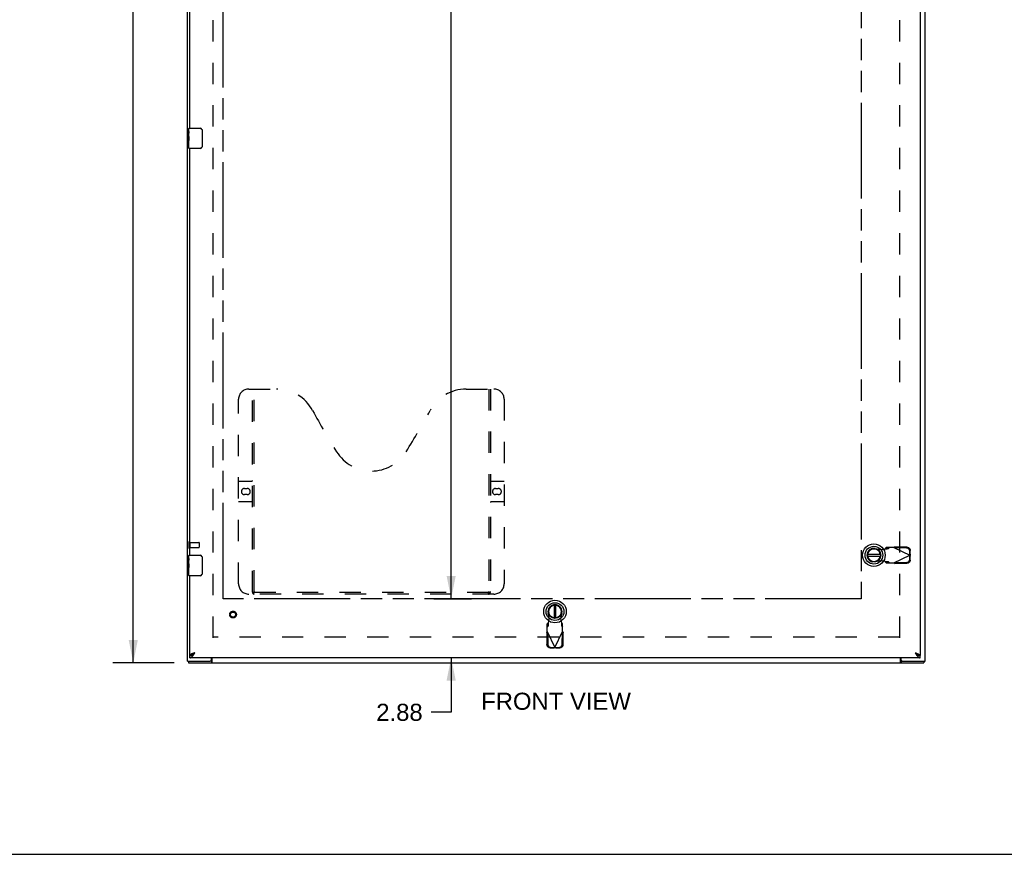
# Model space of a CAD drawing. Header units: inches. Extents: x 0 to 189, y 0 to 122.
# Tile 2 of 7: x 48 to 96, y 0 to 41. Entities that reach past the tile are written whole.
import ezdxf

# ---------------------------------------------------------------- set-up
doc = ezdxf.new("R2010")
doc.units = ezdxf.units.IN
doc.header["$LTSCALE"] = 10.388889
doc.header["$MEASUREMENT"] = 0
doc.linetypes.add('HIDDEN', pattern=[0.2, 0.1, -0.1])
doc.linetypes.add('PHANTOM', pattern=[0.8, 0.45, -0.05, 0.1, -0.05, 0.1, -0.05])
doc.layers.get('0').update_dxf_attribs({"linetype": 'CONTINUOUS'})
for name, color, linetype in [('02___PRT_ALL_AXES', 7, 'CONTINUOUS'), ('AVAILABLE_DOOR_SPACE', 7, 'CONTINUOUS'), ('DEFAULT_2', 8, 'HIDDEN'), ('DIMENSIONS', 7, 'CONTINUOUS')]:
    doc.layers.add(name, color=color, linetype=linetype)
doc.styles.get("Standard").update_dxf_attribs({"font": 'arial.ttf'})
doc.dimstyles.new('DIMSTYLE_1', dxfattribs={"dimtxt": 0.833333, "dimasz": 1.111111, "dimexe": 0.09, "dimexo": 0.07, "dimgap": 0.0375, "dimtad": 0, "dimtih": 1, "dimtoh": 1, "dimzin": 4, "dimdsep": 46, "dimtxsty": 'Standard', "dimblk": '_FILLED', "dimblk1": '_FILLED', "dimblk2": '_FILLED', "dimcen": 0.09, "dimazin": 1, "dimtfac": 1, "dimtdec": 3, "dimtofl": 0, "dimtmove": 0, "dimatfit": 3, "dimldrblk": '_FILLED', "dimfxl": 1, "dimtolj": 1, "dimtzin": 4, "dimarcsym": 0})

# ---------------------------------------------------------------- blocks, each defined once
blk = doc.blocks.new('_FILLED')
at = {"color": 0, "linetype": 'ByBlock'}
blk.add_solid([(0, 0), (-1, 0.2), (-1, -0.2)], dxfattribs=at)
blk = doc.blocks.new('*D2')
at = {"layer": 'DIMENSIONS', "color": 2, "linetype": 'Continuous'}
for p, q in [((55.586, 81.337), (52.584, 81.337)), ((53.584, 81.337), (53.584, 46.17)), ((53.584, 9.337), (53.584, 44.503)), ((55.586, 9.337), (52.584, 9.337))]:
    blk.add_line(p, q, dxfattribs=at)
at = {"layer": 'DIMENSIONS', "color": 2, "linetype": 'Continuous', "xscale": 1.1111111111, "yscale": 1.1111111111, "zscale": 1.1111111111}
for p, rotation in [((53.584, 81.337), 90), ((53.584, 9.337), 270)]:
    blk.add_blockref('_FILLED', p, dxfattribs=dict(at, rotation=rotation))
at = {"layer": 'DIMENSIONS', "color": 2, "linetype": 'Continuous', "insert": (53.584, 45.753), "char_height": 0.8333, "width": 2.91202, "attachment_point": 2, "line_spacing_factor": 0.9}
blk.add_mtext('72.00', dxfattribs=at)
blk = doc.blocks.new('*D15')
at = {"layer": 'DIMENSIONS', "color": 2, "linetype": 'Continuous'}
for p, q in [((69.093, 78.212), (69.093, 46.17)), ((69.093, 12.462), (69.093, 44.503)), ((68.246, 12.462), (70.093, 12.462))]:
    blk.add_line(p, q, dxfattribs=at)
at = {"layer": 'DIMENSIONS', "color": 2, "linetype": 'Continuous', "xscale": 1.1111111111, "yscale": 1.1111111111, "zscale": 1.1111111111}
for p, rotation in [((69.093, 78.212), 90), ((69.093, 12.462), 270)]:
    blk.add_blockref('_FILLED', p, dxfattribs=dict(at, rotation=rotation))
at = {"layer": 'DIMENSIONS', "color": 2, "linetype": 'Continuous', "insert": (69.093, 45.753), "char_height": 0.8333, "width": 2.91202, "attachment_point": 2, "line_spacing_factor": 0.9}
blk.add_mtext('65.75', dxfattribs=at)
blk = doc.blocks.new('*D16')
at = {"layer": 'DIMENSIONS', "color": 2, "linetype": 'Continuous'}
for p, q in [((69.093, 12.462), (69.093, 14.684)), ((69.093, 9.587), (69.093, 6.926)), ((69.093, 6.926), (68.121, 6.926))]:
    blk.add_line(p, q, dxfattribs=at)
at = {"layer": 'DIMENSIONS', "color": 2, "linetype": 'Continuous', "xscale": 1.1111111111, "yscale": 1.1111111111, "zscale": 1.1111111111}
for p, rotation in [((69.093, 12.462), 270), ((69.093, 9.587), 90)]:
    blk.add_blockref('_FILLED', p, dxfattribs=dict(at, rotation=rotation))
at = {"layer": 'DIMENSIONS', "color": 2, "linetype": 'Continuous', "insert": (67.704, 7.342), "char_height": 0.8333, "width": 2.26456, "attachment_point": 3, "line_spacing_factor": 0.9}
blk.add_mtext('2.88', dxfattribs=at)

msp = doc.modelspace()

# ---------------------------------------------------------------- linework, layer by layer
at = {"color": 3, "linetype": 'Continuous'}
for p, q in [((56.221, 9.412), (56.221, 81.262)), ((92.221, 9.412), (92.221, 81.262)), ((91.971, 80.983), (91.971, 9.691)), ((56.346, 35.42), (56.346, 55.253)), ((56.346, 14.587), (56.346, 34.42)), ((56.346, 9.691), (56.346, 13.587)), ((56.537, 9.812), (56.525, 9.808)), ((56.549, 9.817), (56.537, 9.812)), ((56.568, 9.824), (56.549, 9.817)), ((56.567, 9.793), (56.576, 9.806)), ((56.593, 9.833), (56.568, 9.824)), ((56.576, 9.806), (56.593, 9.833)), ((91.725, 9.833), (91.749, 9.824)), ((91.725, 9.833), (91.742, 9.806)), ((91.742, 9.806), (91.75, 9.793)), ((91.749, 9.824), (91.762, 9.819)), ((91.75, 9.793), (91.759, 9.78)), ((91.762, 9.819), (91.774, 9.815)), ((91.774, 9.815), (91.786, 9.81)), ((91.786, 9.81), (91.798, 9.806)), ((56.221, 9.412), (57.336, 9.412)), ((56.284, 9.337), (92.158, 9.337)), ((91.971, 9.587), (56.346, 9.587)), ((57.396, 9.472), (57.396, 9.587)), ((57.423, 9.587), (57.423, 9.367)), ((91.019, 9.367), (91.019, 9.587)), ((91.046, 9.472), (91.046, 9.587)), ((91.106, 9.412), (92.221, 9.412))]:
    msp.add_line(p, q, dxfattribs=at)
at = {"color": 7, "linetype": 'Continuous'}
for p, q in [((56.286, 35.259), (56.286, 35.405)), ((56.301, 35.42), (56.841, 35.42)), ((56.941, 35.32), (56.941, 34.52)), ((56.286, 35.001), (56.286, 35.035)), ((56.286, 34.804), (56.286, 34.836)), ((56.286, 34.435), (56.286, 34.574)), ((56.841, 34.42), (56.301, 34.42)), ((56.286, 14.426), (56.286, 14.572)), ((56.301, 14.587), (56.841, 14.587)), ((56.941, 14.487), (56.941, 13.687)), ((90.034, 14.626), (89.409, 14.626)), ((89.409, 14.547), (90.034, 14.547)), ((56.286, 14.168), (56.286, 14.202)), ((56.286, 13.971), (56.286, 14.003)), ((56.286, 13.602), (56.286, 13.741)), ((56.841, 13.587), (56.301, 13.587)), ((74.119, 12.149), (74.119, 11.524)), ((74.198, 11.524), (74.198, 12.149)), ((56.346, 9.587), (56.346, 9.691)), ((56.566, 9.816), (56.557, 9.81)), ((56.575, 9.822), (56.566, 9.816)), ((56.567, 9.81), (56.576, 9.818)), ((56.593, 9.833), (56.575, 9.822)), ((56.576, 9.818), (56.593, 9.833)), ((91.725, 9.833), (91.738, 9.825)), ((91.725, 9.833), (91.742, 9.818)), ((91.738, 9.825), (91.747, 9.819)), ((91.742, 9.818), (91.75, 9.81)), ((91.75, 9.81), (91.759, 9.802)), ((91.759, 9.802), (91.767, 9.795)), ((91.971, 9.587), (91.971, 9.691)), ((56.284, 9.412), (56.284, 9.337)), ((57.398, 9.412), (57.336, 9.412)), ((57.398, 9.412), (57.398, 9.337)), ((91.106, 9.412), (91.044, 9.412)), ((91.044, 9.412), (91.044, 9.337)), ((92.158, 9.412), (92.158, 9.337)), ((0, 0), (188.889, 0))]:
    msp.add_line(p, q, dxfattribs=at)
for points in [[(56.934, 35.356), (56.936, 35.35), (56.938, 35.345), (56.939, 35.339), (56.94, 35.332), (56.941, 35.326), (56.941, 35.32)], [(56.941, 34.52), (56.941, 34.514), (56.94, 34.507), (56.939, 34.501), (56.938, 34.495), (56.936, 34.489), (56.934, 34.484)], [(56.934, 14.523), (56.936, 14.517), (56.938, 14.511), (56.939, 14.505), (56.94, 14.499), (56.941, 14.493), (56.941, 14.487)], [(56.941, 13.687), (56.941, 13.68), (56.94, 13.674), (56.939, 13.668), (56.938, 13.662), (56.936, 13.656), (56.934, 13.65)], [(56.346, 9.691), (56.35, 9.691), (56.355, 9.691), (56.359, 9.691), (56.363, 9.691), (56.367, 9.692), (56.372, 9.692), (56.376, 9.693), (56.38, 9.694), (56.384, 9.695), (56.389, 9.696), (56.393, 9.697), (56.397, 9.698), (56.401, 9.699), (56.406, 9.701), (56.41, 9.702), (56.414, 9.704), (56.418, 9.705), (56.423, 9.707), (56.427, 9.709), (56.431, 9.711), (56.435, 9.713), (56.44, 9.715), (56.444, 9.717), (56.448, 9.72), (56.452, 9.722), (56.457, 9.724), (56.461, 9.727)], [(56.461, 9.727), (56.465, 9.73), (56.469, 9.732), (56.474, 9.735), (56.478, 9.738), (56.482, 9.741), (56.486, 9.744), (56.491, 9.747), (56.495, 9.75), (56.499, 9.753), (56.503, 9.756), (56.508, 9.76), (56.512, 9.763), (56.516, 9.766), (56.52, 9.77), (56.525, 9.773), (56.529, 9.777), (56.533, 9.78), (56.537, 9.784), (56.542, 9.788), (56.546, 9.791), (56.55, 9.795), (56.554, 9.799), (56.559, 9.802), (56.567, 9.81)], [(56.557, 9.81), (56.553, 9.807), (56.549, 9.805), (56.544, 9.802), (56.54, 9.799), (56.536, 9.796), (56.532, 9.793), (56.528, 9.79), (56.524, 9.787), (56.52, 9.785), (56.516, 9.782), (56.512, 9.779), (56.509, 9.776), (56.505, 9.773), (56.502, 9.77), (56.498, 9.768), (56.495, 9.765), (56.492, 9.762), (56.489, 9.759), (56.486, 9.756), (56.483, 9.753), (56.48, 9.75), (56.477, 9.748), (56.475, 9.745), (56.472, 9.742), (56.47, 9.739), (56.468, 9.736), (56.466, 9.733), (56.464, 9.73), (56.462, 9.728), (56.462, 9.728)], [(91.747, 9.819), (91.756, 9.813), (91.76, 9.81), (91.764, 9.807), (91.769, 9.805), (91.773, 9.802), (91.777, 9.799), (91.781, 9.796), (91.785, 9.793), (91.789, 9.79), (91.793, 9.787), (91.797, 9.785), (91.801, 9.782), (91.805, 9.779), (91.808, 9.776), (91.812, 9.773), (91.815, 9.77), (91.819, 9.768), (91.822, 9.765), (91.825, 9.762), (91.828, 9.759), (91.831, 9.756), (91.834, 9.753), (91.837, 9.75), (91.84, 9.748), (91.842, 9.745), (91.845, 9.742), (91.847, 9.739), (91.849, 9.736), (91.852, 9.733), (91.853, 9.73), (91.855, 9.728), (91.855, 9.728)], [(91.767, 9.795), (91.771, 9.791), (91.776, 9.788), (91.78, 9.784), (91.784, 9.78), (91.788, 9.777), (91.793, 9.773), (91.797, 9.77), (91.801, 9.766), (91.805, 9.763), (91.81, 9.76), (91.814, 9.756), (91.818, 9.753), (91.822, 9.75), (91.827, 9.747), (91.831, 9.744), (91.835, 9.741), (91.839, 9.738), (91.844, 9.735), (91.848, 9.732), (91.852, 9.73)], [(91.852, 9.73), (91.856, 9.727), (91.861, 9.724), (91.865, 9.722), (91.869, 9.72), (91.873, 9.717), (91.878, 9.715), (91.882, 9.713), (91.886, 9.711), (91.89, 9.709), (91.895, 9.707), (91.899, 9.705), (91.903, 9.704), (91.907, 9.702), (91.912, 9.701), (91.916, 9.699), (91.92, 9.698), (91.924, 9.697), (91.929, 9.696), (91.933, 9.695), (91.937, 9.694), (91.941, 9.693), (91.946, 9.692), (91.95, 9.692), (91.954, 9.691), (91.958, 9.691), (91.963, 9.691), (91.967, 9.691), (91.971, 9.691)], [(57.423, 9.423), (57.422, 9.423), (57.421, 9.423), (57.42, 9.423), (57.418, 9.423), (57.417, 9.423), (57.416, 9.422), (57.414, 9.422), (57.413, 9.421), (57.412, 9.42), (57.41, 9.419), (57.409, 9.418), (57.408, 9.417), (57.407, 9.416), (57.405, 9.415), (57.404, 9.414), (57.403, 9.413), (57.402, 9.412), (57.4, 9.412), (57.399, 9.412), (57.398, 9.412)], [(91.019, 9.423), (91.02, 9.423), (91.021, 9.423), (91.022, 9.423), (91.024, 9.423), (91.025, 9.423), (91.027, 9.422), (91.028, 9.422), (91.029, 9.421), (91.031, 9.42), (91.032, 9.419), (91.033, 9.418), (91.036, 9.416)], [(91.036, 9.416), (91.037, 9.415), (91.038, 9.414), (91.039, 9.413), (91.041, 9.412), (91.042, 9.412), (91.043, 9.412), (91.044, 9.412)]]:
    msp.add_lwpolyline(points, dxfattribs=at)
at = {"color": 3, "linetype": 'Continuous'}
for points in [[(56.507, 9.801), (56.501, 9.799), (56.495, 9.796), (56.49, 9.794), (56.484, 9.792), (56.478, 9.789), (56.473, 9.787), (56.468, 9.785), (56.462, 9.783), (56.457, 9.78), (56.452, 9.778), (56.447, 9.776), (56.442, 9.773), (56.437, 9.771), (56.432, 9.769), (56.427, 9.766), (56.423, 9.764), (56.418, 9.762), (56.414, 9.76), (56.41, 9.757), (56.406, 9.755), (56.402, 9.753), (56.398, 9.75), (56.394, 9.748), (56.39, 9.746), (56.387, 9.743), (56.383, 9.741), (56.38, 9.739), (56.377, 9.737), (56.374, 9.734), (56.371, 9.732), (56.369, 9.73), (56.366, 9.727), (56.364, 9.725), (56.361, 9.723), (56.359, 9.72), (56.357, 9.718), (56.356, 9.716), (56.354, 9.714), (56.352, 9.711), (56.351, 9.709), (56.35, 9.707), (56.349, 9.704), (56.348, 9.702), (56.347, 9.7), (56.347, 9.697), (56.346, 9.695), (56.346, 9.693), (56.346, 9.691)], [(56.346, 9.587), (56.35, 9.587), (56.355, 9.587), (56.359, 9.587), (56.363, 9.588), (56.367, 9.589), (56.372, 9.59), (56.376, 9.591), (56.38, 9.592), (56.384, 9.594), (56.389, 9.596), (56.393, 9.597), (56.397, 9.599), (56.401, 9.602), (56.406, 9.604), (56.41, 9.607), (56.414, 9.609), (56.418, 9.612), (56.423, 9.615), (56.427, 9.619), (56.431, 9.622), (56.435, 9.625), (56.44, 9.629), (56.444, 9.633), (56.448, 9.637), (56.452, 9.641), (56.457, 9.645), (56.461, 9.65), (56.465, 9.654), (56.469, 9.659), (56.474, 9.664), (56.478, 9.668), (56.482, 9.674), (56.486, 9.679), (56.491, 9.684), (56.495, 9.689), (56.499, 9.695), (56.503, 9.7), (56.508, 9.706), (56.512, 9.712), (56.516, 9.718), (56.52, 9.724), (56.525, 9.73), (56.529, 9.736), (56.533, 9.742), (56.537, 9.748), (56.542, 9.754), (56.546, 9.761), (56.55, 9.767), (56.554, 9.774), (56.559, 9.78), (56.567, 9.793)], [(56.525, 9.808), (56.519, 9.806), (56.507, 9.801)], [(91.759, 9.78), (91.763, 9.774), (91.767, 9.767), (91.771, 9.761), (91.776, 9.754), (91.78, 9.748), (91.784, 9.742), (91.788, 9.736), (91.793, 9.73), (91.797, 9.724), (91.801, 9.718), (91.805, 9.712), (91.81, 9.706), (91.814, 9.7), (91.818, 9.695), (91.822, 9.689), (91.827, 9.684), (91.831, 9.679), (91.835, 9.674), (91.839, 9.668), (91.844, 9.664), (91.848, 9.659), (91.852, 9.654), (91.856, 9.65), (91.861, 9.645), (91.865, 9.641), (91.869, 9.637), (91.873, 9.633), (91.878, 9.629), (91.882, 9.625), (91.886, 9.622), (91.89, 9.619), (91.895, 9.615), (91.899, 9.612), (91.903, 9.609), (91.907, 9.607), (91.912, 9.604), (91.916, 9.602), (91.92, 9.599), (91.924, 9.597), (91.929, 9.596), (91.933, 9.594), (91.937, 9.592), (91.941, 9.591), (91.946, 9.59), (91.95, 9.589), (91.954, 9.588), (91.958, 9.587), (91.963, 9.587), (91.967, 9.587), (91.971, 9.587)], [(91.798, 9.806), (91.81, 9.801), (91.816, 9.799), (91.822, 9.796), (91.827, 9.794), (91.833, 9.792), (91.839, 9.789), (91.844, 9.787), (91.85, 9.785), (91.855, 9.783), (91.86, 9.78), (91.865, 9.778), (91.87, 9.776), (91.875, 9.773), (91.88, 9.771), (91.885, 9.769), (91.89, 9.766), (91.894, 9.764), (91.899, 9.762), (91.903, 9.76), (91.907, 9.757), (91.912, 9.755), (91.916, 9.753), (91.919, 9.75), (91.923, 9.748), (91.927, 9.746), (91.93, 9.743), (91.934, 9.741), (91.937, 9.739), (91.94, 9.737), (91.943, 9.734), (91.946, 9.732), (91.949, 9.73), (91.951, 9.727), (91.953, 9.725), (91.956, 9.723), (91.958, 9.72), (91.96, 9.718), (91.962, 9.716), (91.963, 9.714), (91.965, 9.711), (91.966, 9.709), (91.967, 9.707), (91.968, 9.704), (91.969, 9.702), (91.97, 9.7), (91.97, 9.697), (91.971, 9.695), (91.971, 9.693), (91.971, 9.691)], [(57.423, 9.367), (57.422, 9.366), (57.42, 9.364), (57.419, 9.362), (57.418, 9.36), (57.416, 9.358), (57.415, 9.355), (57.414, 9.353), (57.413, 9.351), (57.411, 9.349), (57.41, 9.347), (57.409, 9.345), (57.408, 9.343), (57.406, 9.341), (57.405, 9.34), (57.404, 9.339), (57.402, 9.338), (57.401, 9.337), (57.4, 9.337), (57.399, 9.337), (57.398, 9.337)], [(91.019, 9.367), (91.02, 9.366), (91.022, 9.364), (91.023, 9.362), (91.024, 9.36), (91.026, 9.358), (91.027, 9.355), (91.028, 9.353), (91.029, 9.351), (91.031, 9.349), (91.032, 9.347), (91.033, 9.345), (91.034, 9.343), (91.036, 9.341), (91.037, 9.34), (91.038, 9.339), (91.04, 9.338), (91.041, 9.337), (91.042, 9.337), (91.043, 9.337), (91.044, 9.337)]]:
    msp.add_lwpolyline(points, dxfattribs=at)
at = {"color": 7, "linetype": 'Continuous'}
for centre, radius in [((89.721, 14.587), 0.551), ((89.721, 14.587), 0.433), ((89.721, 14.587), 0.329), ((89.721, 14.587), 0.317), ((74.159, 11.837), 0.551), ((74.159, 11.837), 0.433), ((74.159, 11.837), 0.329), ((74.159, 11.837), 0.317)]:
    msp.add_circle(centre, radius, dxfattribs=at)
for centre, radius, start, end in [((56.301, 35.405), 0.015, 90, 180), ((56.841, 35.32), 0.1, 21.1999, 90), ((56.301, 34.435), 0.015, 180, 270), ((56.841, 34.52), 0.1, 270, 338.7946), ((89.721, 14.587), 0.315, 10.0787, 349.9213), ((56.301, 14.572), 0.015, 90, 180), ((56.841, 14.487), 0.1, 21.1999, 90), ((56.301, 13.602), 0.015, 180, 270), ((56.841, 13.687), 0.1, 270, 338.7946), ((74.159, 11.837), 0.315, 280.0787, 259.9213)]:
    msp.add_arc(centre, radius, start, end, dxfattribs=at)
at = {"color": 3, "linetype": 'Continuous'}
for centre, start, end in [((57.336, 9.472), 270, 360), ((91.106, 9.472), 180, 270)]:
    msp.add_arc(centre, 0.06, start, end, dxfattribs=at)
at = {"layer": '02___PRT_ALL_AXES', "color": 7, "linetype": 'Continuous'}
for p, q in [((56.286, 35.259), (56.286, 35.405)), ((56.286, 35.001), (56.286, 35.258)), ((56.292, 35.203), (56.286, 35.203)), ((56.293, 35.035), (56.293, 35.171)), ((56.286, 35.035), (56.293, 35.035)), ((56.286, 34.435), (56.286, 34.999)), ((56.288, 34.972), (56.286, 34.972)), ((56.286, 34.84), (56.292, 34.84)), ((56.286, 34.804), (56.293, 34.804)), ((56.286, 34.742), (56.293, 34.742)), ((56.293, 34.574), (56.293, 34.804)), ((56.286, 34.574), (56.293, 34.574)), ((56.286, 14.426), (56.286, 14.572)), ((56.286, 14.168), (56.286, 14.425)), ((56.292, 14.37), (56.286, 14.37)), ((56.286, 14.202), (56.293, 14.202)), ((56.286, 13.602), (56.286, 14.165)), ((56.288, 14.139), (56.286, 14.139)), ((56.286, 14.007), (56.292, 14.007)), ((56.286, 13.971), (56.293, 13.971)), ((56.293, 14.202), (56.293, 14.338)), ((56.293, 13.741), (56.293, 13.971)), ((56.286, 13.908), (56.293, 13.908)), ((56.286, 13.741), (56.293, 13.741))]:
    msp.add_line(p, q, dxfattribs=at)
at = {"layer": '02___PRT_ALL_AXES', "color": 8, "linetype": 'HIDDEN'}
for p, q in [((56.339, 15.211), (56.786, 15.211)), ((56.339, 14.963), (56.339, 15.211)), ((56.339, 14.963), (56.786, 14.963))]:
    msp.add_line(p, q, dxfattribs=at)
at = {"layer": '02___PRT_ALL_AXES', "color": 7, "linetype": 'Continuous'}
for points in [[(56.286, 35.259), (56.286, 35.256), (56.287, 35.251), (56.287, 35.245), (56.288, 35.239), (56.289, 35.232), (56.29, 35.225), (56.291, 35.217), (56.291, 35.208), (56.292, 35.199), (56.293, 35.19), (56.293, 35.181), (56.293, 35.171)], [(56.286, 35.001), (56.286, 34.993), (56.287, 34.984), (56.287, 34.974)], [(56.287, 34.974), (56.288, 34.964), (56.289, 34.952), (56.29, 34.941), (56.291, 34.928), (56.292, 34.916), (56.293, 34.904), (56.293, 34.891), (56.293, 34.878), (56.293, 34.865), (56.293, 34.852), (56.292, 34.84), (56.291, 34.828), (56.29, 34.815)], [(56.286, 14.426), (56.286, 14.422), (56.287, 14.418), (56.287, 14.412), (56.288, 14.406), (56.289, 14.399), (56.29, 14.391), (56.291, 14.383), (56.291, 14.375), (56.292, 14.366), (56.293, 14.357), (56.293, 14.347), (56.293, 14.338)], [(56.286, 14.168), (56.286, 14.16), (56.287, 14.151), (56.287, 14.141)], [(56.287, 14.141), (56.288, 14.13), (56.289, 14.119), (56.29, 14.107), (56.291, 14.095), (56.292, 14.083), (56.293, 14.07), (56.293, 14.057), (56.293, 14.045), (56.293, 14.032), (56.293, 14.019), (56.292, 14.006), (56.291, 13.994), (56.29, 13.982)]]:
    msp.add_lwpolyline(points, dxfattribs=at)
at = {"layer": '02___PRT_ALL_AXES', "color": 8, "linetype": 'HIDDEN'}
msp.add_circle((58.45, 11.691), 0.124, dxfattribs=at)
at = {"layer": '02___PRT_ALL_AXES', "color": 7, "linetype": 'Continuous'}
for centre in [(56.549, 34.836), (56.549, 14.003)]:
    msp.add_ellipse(centre, major_axis=(0.263, 0), ratio=0.432808, start_param=3.141593, end_param=3.321581, dxfattribs=at)
at = {"layer": 'AVAILABLE_DOOR_SPACE', "color": 40, "linetype": 'PHANTOM'}
for p, q in [((57.971, 12.462), (57.971, 78.212)), ((89.096, 78.212), (89.096, 12.462)), ((89.096, 12.462), (57.971, 12.462))]:
    msp.add_line(p, q, dxfattribs=at)
at = {"layer": 'DEFAULT_2', "color": 8, "linetype": 'HIDDEN'}
for p, q in [((57.471, 80.162), (57.471, 10.512)), ((90.971, 80.162), (90.971, 10.512)), ((59.22, 22.691), (60.575, 22.691)), ((59.395, 12.781), (59.395, 22.691)), ((59.475, 12.811), (59.475, 22.691)), ((69.825, 22.691), (71.18, 22.691)), ((70.925, 22.691), (70.925, 12.811)), ((71.005, 22.691), (71.005, 12.781)), ((58.72, 13.191), (58.72, 22.191)), ((71.68, 22.191), (71.68, 13.191)), ((58.72, 18.191), (59.355, 18.191)), ((59.007, 17.841), (59.144, 17.841)), ((71.045, 18.191), (71.68, 18.191)), ((71.257, 17.841), (71.394, 17.841)), ((59.144, 17.541), (59.007, 17.541)), ((71.394, 17.541), (71.257, 17.541)), ((59.355, 17.191), (58.72, 17.191)), ((71.68, 17.191), (71.045, 17.191)), ((56.296, 15.229), (56.296, 14.945)), ((56.339, 15.229), (56.339, 14.945)), ((56.796, 15.201), (56.796, 14.973)), ((89.781, 14.916), (90.075, 14.862)), ((90.075, 14.862), (90.272, 14.9)), ((90.272, 14.9), (90.304, 14.902)), ((90.318, 14.961), (90.276, 14.915)), ((90.276, 14.915), (90.431, 14.915)), ((90.692, 14.961), (90.318, 14.961)), ((90.431, 14.915), (90.473, 14.961)), ((90.692, 14.961), (91.479, 14.587)), ((90.72, 14.947), (90.74, 14.989)), ((91.31, 14.937), (90.72, 14.947)), ((91.33, 14.979), (90.74, 14.989)), ((90.692, 14.213), (91.479, 14.587)), ((91.473, 14.59), (91.469, 14.783)), ((91.469, 14.391), (91.473, 14.584)), ((91.492, 14.631), (91.473, 14.59)), ((91.473, 14.584), (91.492, 14.542)), ((91.483, 14.602), (91.479, 14.587)), ((91.479, 14.587), (91.483, 14.572)), ((91.488, 14.617), (91.483, 14.602)), ((91.483, 14.572), (91.488, 14.557)), ((91.492, 14.631), (91.488, 14.617)), ((91.488, 14.557), (91.492, 14.542)), ((91.492, 14.631), (91.489, 14.824)), ((91.489, 14.349), (91.492, 14.542)), ((90.075, 14.311), (89.781, 14.257)), ((90.272, 14.273), (90.075, 14.311)), ((90.431, 14.259), (90.276, 14.259)), ((90.276, 14.259), (90.318, 14.213)), ((90.318, 14.213), (90.692, 14.213)), ((90.473, 14.213), (90.431, 14.259)), ((90.708, 14.203), (90.692, 14.213)), ((90.72, 14.226), (91.31, 14.236)), ((90.74, 14.184), (90.72, 14.226)), ((90.74, 14.184), (91.33, 14.194)), ((71.18, 12.691), (59.22, 12.691)), ((70.921, 12.771), (59.479, 12.771)), ((73.883, 11.482), (73.829, 11.777)), ((74.488, 11.777), (74.434, 11.482)), ((73.831, 11.282), (73.785, 11.24)), ((73.785, 10.866), (73.785, 11.24)), ((73.785, 11.085), (73.831, 11.126)), ((73.831, 11.126), (73.831, 11.282)), ((73.845, 11.285), (73.883, 11.482)), ((74.434, 11.482), (74.472, 11.285)), ((74.472, 11.285), (74.474, 11.253)), ((74.533, 11.24), (74.486, 11.282)), ((74.486, 11.282), (74.486, 11.126)), ((74.486, 11.126), (74.533, 11.085)), ((74.533, 10.866), (74.533, 11.24)), ((90.969, 10.587), (57.473, 10.587)), ((73.756, 10.818), (73.798, 10.838)), ((73.756, 10.818), (73.766, 10.228)), ((73.775, 10.85), (73.785, 10.866)), ((73.785, 10.866), (74.159, 10.079)), ((73.798, 10.838), (73.808, 10.247)), ((74.159, 10.079), (74.533, 10.866)), ((74.509, 10.247), (74.519, 10.838)), ((74.519, 10.838), (74.561, 10.818)), ((74.551, 10.228), (74.561, 10.818)), ((73.921, 10.069), (74.114, 10.065)), ((73.963, 10.088), (74.155, 10.085)), ((74.155, 10.085), (74.114, 10.065)), ((74.129, 10.07), (74.114, 10.065)), ((74.143, 10.074), (74.129, 10.07)), ((74.159, 10.079), (74.143, 10.074)), ((74.174, 10.074), (74.159, 10.079)), ((74.162, 10.085), (74.354, 10.088)), ((74.203, 10.065), (74.162, 10.085)), ((74.189, 10.07), (74.174, 10.074)), ((74.203, 10.065), (74.189, 10.07)), ((74.203, 10.065), (74.396, 10.069))]:
    msp.add_line(p, q, dxfattribs=at)
for points in [[(90.276, 14.915), (90.276, 14.912), (90.275, 14.91), (90.275, 14.907), (90.274, 14.905), (90.273, 14.902), (90.272, 14.9)], [(90.304, 14.902), (90.32, 14.903), (90.335, 14.904), (90.349, 14.905), (90.363, 14.906), (90.376, 14.907), (90.388, 14.908), (90.398, 14.909), (90.408, 14.91), (90.416, 14.911), (90.423, 14.912), (90.428, 14.913), (90.431, 14.915)], [(90.692, 14.961), (90.708, 14.97), (90.716, 14.975), (90.724, 14.98), (90.732, 14.984), (90.74, 14.989)], [(91.469, 14.783), (91.468, 14.798), (91.466, 14.812), (91.462, 14.827), (91.456, 14.841), (91.449, 14.854), (91.441, 14.867), (91.432, 14.879), (91.422, 14.891), (91.41, 14.901), (91.398, 14.91), (91.384, 14.918), (91.37, 14.924), (91.356, 14.93), (91.341, 14.934), (91.326, 14.936), (91.31, 14.937)], [(91.33, 14.979), (91.345, 14.978), (91.361, 14.975), (91.376, 14.971), (91.39, 14.966), (91.404, 14.959), (91.417, 14.952), (91.43, 14.942), (91.441, 14.932), (91.452, 14.921), (91.461, 14.909), (91.469, 14.896), (91.476, 14.883), (91.481, 14.868), (91.485, 14.854), (91.488, 14.839), (91.489, 14.824)], [(90.431, 14.259), (90.428, 14.26), (90.423, 14.261), (90.416, 14.262), (90.408, 14.263), (90.398, 14.264), (90.388, 14.265), (90.376, 14.266), (90.363, 14.267), (90.349, 14.268), (90.335, 14.269), (90.32, 14.27), (90.304, 14.271), (90.272, 14.273)], [(90.272, 14.273), (90.273, 14.271), (90.274, 14.268), (90.275, 14.266), (90.275, 14.263), (90.276, 14.261), (90.276, 14.259)], [(90.74, 14.184), (90.732, 14.189), (90.724, 14.194), (90.716, 14.198), (90.708, 14.203)], [(91.31, 14.236), (91.326, 14.237), (91.341, 14.24), (91.356, 14.243), (91.37, 14.249), (91.384, 14.255), (91.398, 14.263), (91.41, 14.272), (91.422, 14.282), (91.432, 14.294), (91.441, 14.306), (91.449, 14.319), (91.456, 14.332), (91.462, 14.346), (91.466, 14.361), (91.468, 14.376), (91.469, 14.391)], [(91.489, 14.349), (91.488, 14.334), (91.485, 14.319), (91.481, 14.305), (91.476, 14.291), (91.469, 14.277), (91.461, 14.264), (91.452, 14.252), (91.441, 14.241), (91.43, 14.231), (91.417, 14.222), (91.404, 14.214), (91.39, 14.207), (91.376, 14.202), (91.361, 14.198), (91.345, 14.195), (91.33, 14.194)], [(59.385, 12.811), (59.401, 12.8), (59.417, 12.79), (59.433, 12.782), (59.449, 12.776), (59.464, 12.772), (59.479, 12.771)], [(70.921, 12.771), (70.936, 12.772), (70.952, 12.776), (70.967, 12.782), (70.983, 12.79), (70.999, 12.8), (71.015, 12.811)], [(73.831, 11.126), (73.832, 11.13), (73.833, 11.135), (73.834, 11.142), (73.835, 11.15), (73.836, 11.159), (73.837, 11.17), (73.838, 11.182), (73.839, 11.194), (73.84, 11.208), (73.841, 11.223), (73.842, 11.238), (73.843, 11.253), (73.845, 11.285)], [(73.845, 11.285), (73.843, 11.284), (73.84, 11.284), (73.838, 11.283), (73.835, 11.282), (73.833, 11.282), (73.831, 11.282)], [(74.486, 11.282), (74.484, 11.282), (74.482, 11.282), (74.479, 11.283), (74.477, 11.284), (74.474, 11.284), (74.472, 11.285)], [(74.474, 11.253), (74.475, 11.238), (74.476, 11.223), (74.477, 11.208), (74.478, 11.194), (74.479, 11.182), (74.48, 11.17), (74.481, 11.159), (74.482, 11.15), (74.483, 11.142), (74.484, 11.135), (74.485, 11.13), (74.486, 11.126)], [(73.756, 10.818), (73.761, 10.826), (73.766, 10.834), (73.77, 10.842), (73.775, 10.85)], [(74.533, 10.866), (74.542, 10.85), (74.547, 10.842), (74.552, 10.834), (74.556, 10.826), (74.561, 10.818)], [(73.921, 10.069), (73.906, 10.07), (73.891, 10.072), (73.877, 10.076), (73.863, 10.082), (73.849, 10.088), (73.836, 10.097), (73.824, 10.106), (73.813, 10.116), (73.803, 10.128), (73.794, 10.14), (73.786, 10.154), (73.779, 10.168), (73.774, 10.182), (73.77, 10.197), (73.767, 10.212), (73.766, 10.228)], [(73.808, 10.247), (73.809, 10.232), (73.811, 10.217), (73.815, 10.202), (73.821, 10.187), (73.827, 10.173), (73.835, 10.16), (73.844, 10.148), (73.854, 10.136), (73.866, 10.126), (73.878, 10.116), (73.891, 10.108), (73.904, 10.101), (73.918, 10.096), (73.933, 10.092), (73.948, 10.09), (73.963, 10.088)], [(74.354, 10.088), (74.37, 10.09), (74.384, 10.092), (74.399, 10.096), (74.413, 10.101), (74.426, 10.108), (74.439, 10.116), (74.451, 10.126), (74.463, 10.136), (74.473, 10.148), (74.482, 10.16), (74.49, 10.173), (74.496, 10.187), (74.502, 10.202), (74.506, 10.217), (74.508, 10.232), (74.509, 10.247)], [(74.551, 10.228), (74.55, 10.212), (74.547, 10.197), (74.543, 10.182), (74.538, 10.168), (74.531, 10.154), (74.524, 10.14), (74.514, 10.128), (74.504, 10.116), (74.493, 10.106), (74.481, 10.097), (74.468, 10.088), (74.454, 10.082), (74.44, 10.076), (74.426, 10.072), (74.411, 10.07), (74.396, 10.069)]]:
    msp.add_lwpolyline(points, dxfattribs=at)
for radius in [0.164, 0.124]:
    msp.add_circle((58.45, 11.691), radius, dxfattribs=at)
for centre, radius, start, end in [((59.22, 22.191), 0.5, 90, 180), ((60.575, 20.691), 2, 28.4813, 90), ((69.825, 20.691), 2, 90, 151.5187), ((71.18, 22.191), 0.5, 0, 90), ((96.883, 40.389), 39.307, 208.4813, 211.8705), ((33.517, 40.389), 39.307, 328.1295, 331.5187), ((65.2, 20.691), 2, 211.8705, 328.1295), ((59.007, 17.691), 0.15, 90, 270), ((59.144, 17.691), 0.15, 270, 90), ((59.355, 18.231), 0.04, 270, 360), ((71.045, 18.231), 0.04, 180, 270), ((71.257, 17.691), 0.15, 90, 270), ((71.394, 17.691), 0.15, 270, 90), ((59.355, 17.151), 0.04, 0, 90), ((71.045, 17.151), 0.04, 90, 180), ((56.318, 15.229), 0.0215, 0, 180), ((56.318, 14.945), 0.0215, 180, 360), ((56.786, 15.201), 0.01, 0, 90), ((56.786, 14.973), 0.01, 270, 360), ((89.721, 14.587), 0.335, 79.673, 280.327), ((59.22, 13.191), 0.5, 180, 270), ((71.18, 13.191), 0.5, 270, 360), ((59.485, 12.781), 0.09, 180, 270), ((59.515, 12.811), 0.04, 180, 270), ((70.885, 12.811), 0.04, 270, 360), ((70.915, 12.781), 0.09, 270, 360), ((74.159, 11.837), 0.335, 349.673, 190.327)]:
    msp.add_arc(centre, radius, start, end, dxfattribs=at)

# ---------------------------------------------------------------- texts
at = {"layer": 'DIMENSIONS', "color": 2, "linetype": 'Continuous', "insert": (74.211, 7.881), "char_height": 0.8333, "width": 7.29244, "attachment_point": 2, "line_spacing_factor": 0.9}
msp.add_mtext('FRONT VIEW', dxfattribs=at)

# ---------------------------------------------------------------- dimensions: what is measured, and where the dimension line sits
at = {"layer": 'DIMENSIONS', "color": 2, "linetype": 'Continuous'}
for base, p1, p2, picture, middle in [((53.584, 9.337), (55.656, 81.337), (55.656, 9.337), '*D2', (53.584, 45.332)), ((69.093, 12.462), (57.971, 78.212), (70.163, 12.462), '*D15', (69.09, 45.332)), ((69.092917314, 9.58659816), (57.971058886, 12.46159816), (56.346058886, 9.58659816), '*D16', (66.559825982, 6.92109926))]:
    dim = msp.add_linear_dim(base=base, p1=p1, p2=p2, angle=270, dimstyle='DIMSTYLE_1', dxfattribs=at)
    dim.commit()
    dim.dimension.update_dxf_attribs({"geometry": picture, "text_midpoint": middle, "dimtype": 160})

doc.saveas('drawing.dxf')
